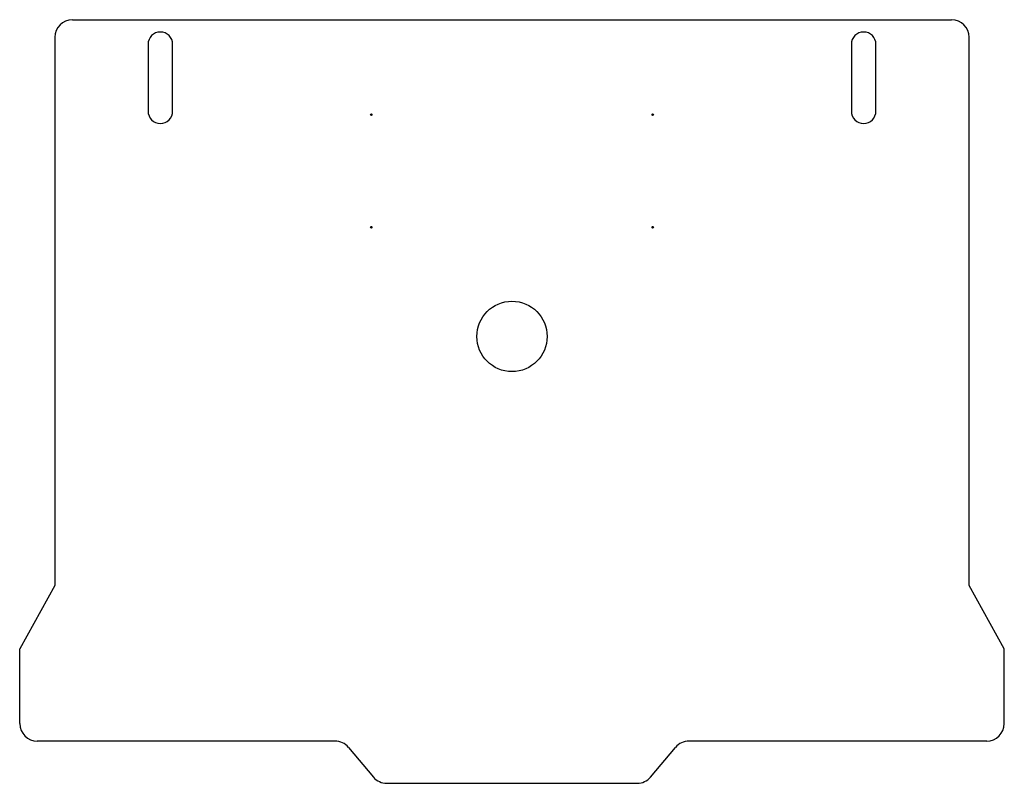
# Model space of a CAD drawing. Header units: millimetres. Extents: x 20 to 300, y 24 to 241.
import ezdxf

# ---------------------------------------------------------------- set-up
doc = ezdxf.new("R2010")
doc.units = ezdxf.units.MM

msp = doc.modelspace()

# ---------------------------------------------------------------- linework, layer by layer
at = {"color": 7, "linetype": 'Continuous', "lineweight": 25}
for p, q in [((35.12, 241.28), (285.12, 241.28)), ((30.12, 236.28), (30.12, 80.4)), ((290.12, 80.4), (290.12, 236.28)), ((56.62, 234.28), (56.62, 215.28)), ((63.62, 215.28), (63.62, 234.28)), ((256.62, 234.28), (256.62, 215.28)), ((263.62, 215.28), (263.62, 234.28)), ((30.12, 80.4), (20.12, 62.4)), ((300.12, 62.4), (290.12, 80.4)), ((20.12, 41.22), (20.12, 62.4)), ((300.12, 41.22), (300.12, 62.4)), ((109.79, 36.22), (25.12, 36.22)), ((113.62, 34.43), (120.69, 26.01)), ((199.55, 26.01), (206.62, 34.43)), ((295.12, 36.22), (210.45, 36.22)), ((124.52, 24.22), (195.72, 24.22))]:
    msp.add_line(p, q, dxfattribs=at)
for centre, radius in [((120.12, 214.28), 0.25), ((200.12, 214.28), 0.25), ((120.12, 182.28), 0.25), ((200.12, 182.28), 0.25), ((160.12, 151.24), 10)]:
    msp.add_circle(centre, radius, dxfattribs=at)
for centre, radius, start, end in [((35.12, 236.28), 5, 90, 180), ((285.12, 236.28), 5, 0, 90), ((60.12, 234.28), 3.5, 0, 180), ((260.12, 234.28), 3.5, 0, 180), ((60.12, 215.28), 3.5, 180, 0), ((260.12, 215.28), 3.5, 180, 0), ((25.12, 41.22), 5, 180, 270), ((295.12, 41.22), 5, 270, 0), ((109.79, 31.22), 5, 40, 90), ((210.45, 31.22), 5, 90, 140), ((124.52, 29.22), 5, 220, 270), ((195.72, 29.22), 5, 270, 320)]:
    msp.add_arc(centre, radius, start, end, dxfattribs=at)

doc.saveas('drawing.dxf')
